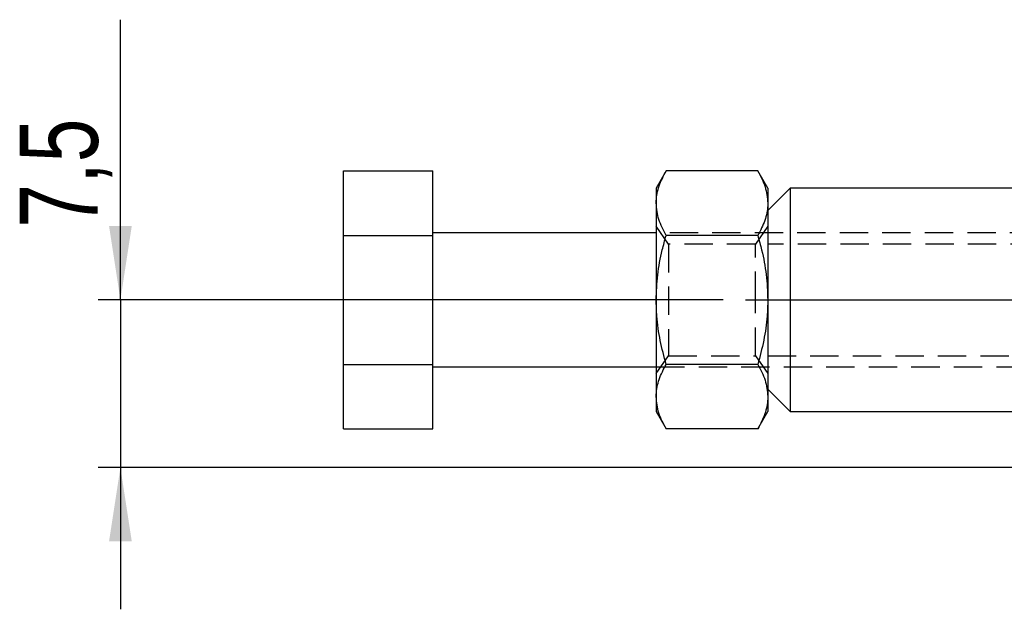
# Model space of a CAD drawing. Extents: x 30 to 391, y 7 to 282.
# Tile 19 of 30: x 49 to 93, y 204 to 230. Entities that reach past the tile are written whole.
import ezdxf

# ---------------------------------------------------------------- set-up
doc = ezdxf.new("R2010")
doc.units = 0
doc.linetypes.add('CENTERX2', pattern=[20.32, 12.7, -2.54, 2.54, -2.54])
doc.linetypes.add('HIDDEN', pattern=[1.905, 1.27, -0.635])
doc.layers.get('0').update_dxf_attribs({"linetype": 'CONTINUOUS'})
doc.styles.add('SLDTEXTSTYLE0', font='TXT', dxfattribs={"width": 0.75})
doc.dimstyles.new('SLDDIMSTYLE1', dxfattribs={"dimtxt": 3.5, "dimasz": 3.302, "dimexe": 0, "dimexo": 0.0625, "dimgap": 0.875, "dimtad": 1, "dimdec": 3, "dimrnd": 1e-09, "dimzin": 12, "dimtxsty": 'SLDTEXTSTYLE0', "dimsah": 1, "dimcen": 0.09, "dimazin": 3, "dimtfac": 1, "dimtdec": 3, "dimtmove": 0, "dimatfit": 3, "dimtolj": 1, "dimtzin": 12})

# ---------------------------------------------------------------- blocks, each defined once
blk = doc.blocks.new('_D_1')
at = {"color": 179, "linetype": 'CONTINUOUS'}
for p, q in [((53.743, 217.396), (53.743, 229.939)), ((80.743, 217.396), (52.743, 217.396)), ((53.743, 217.396), (53.743, 209.896)), ((110.743, 209.896), (52.743, 209.896)), ((53.743, 209.896), (53.743, 203.546))]:
    blk.add_line(p, q, dxfattribs=at)
for points in [[(53.743, 217.396), (54.251, 220.698), (53.235, 220.698)], [(53.743, 209.896), (53.235, 206.594), (54.251, 206.594)]]:
    blk.add_solid(points, dxfattribs=at)
at = {"color": 179, "linetype": 'CONTINUOUS', "insert": (49.231, 220.63, 0.1), "char_height": 3.5, "attachment_point": 1, "rotation": 90, "style": 'SLDTEXTSTYLE0'}
blk.add_mtext('7,5', dxfattribs=at)

msp = doc.modelspace()

# ---------------------------------------------------------------- linework, layer by layer
at = {"color": 7, "linetype": 'CONTINUOUS'}
for p, q in [((63.7428, 223.1697), (67.7428, 223.1697)), ((63.7428, 220.2829), (63.7428, 223.1697)), ((67.7428, 220.2829), (67.7428, 223.1697)), ((78.1894, 223.1697), (77.7428, 222.3962)), ((82.2962, 223.1697), (78.1894, 223.1697)), ((82.7428, 222.3962), (82.2962, 223.1697)), ((77.7428, 222.3962), (77.7428, 221.7263)), ((83.7428, 222.3962), (82.7428, 221.3962)), ((82.7428, 222.3962), (82.7428, 221.7263)), ((111.7428, 222.3962), (83.7428, 222.3962)), ((83.7428, 222.3962), (83.7428, 217.3962)), ((77.7428, 221.7263), (77.7428, 217.3962)), ((82.7428, 221.7263), (82.7428, 217.3962)), ((63.7428, 214.5094), (63.7428, 220.2829)), ((63.7428, 220.2829), (67.7428, 220.2829)), ((77.7428, 220.3962), (67.7428, 220.3962)), ((67.7428, 214.5094), (67.7428, 220.2829)), ((82.2962, 220.2829), (78.1894, 220.2829)), ((77.7428, 217.3962), (77.7428, 213.0661)), ((82.7428, 217.3962), (82.7428, 213.0661)), ((83.7428, 217.3962), (83.7428, 212.3962)), ((63.7428, 214.5094), (67.7428, 214.5094)), ((63.7428, 211.6227), (63.7428, 214.5094)), ((67.7428, 211.6227), (67.7428, 214.5094)), ((67.7428, 214.3962), (77.7428, 214.3962)), ((82.2962, 214.5094), (78.1894, 214.5094)), ((77.7428, 213.0661), (77.7428, 212.3962)), ((82.7428, 213.3962), (83.7428, 212.3962)), ((82.7428, 213.0661), (82.7428, 212.3962)), ((77.7428, 212.3962), (78.1894, 211.6227)), ((82.2962, 211.6227), (82.7428, 212.3962)), ((83.7428, 212.3962), (111.7428, 212.3962)), ((63.7428, 211.6227), (67.7428, 211.6227)), ((82.2962, 211.6227), (78.1894, 211.6227))]:
    msp.add_line(p, q, dxfattribs=at)
at = {"color": 7, "linetype": 'HIDDEN'}
for p, q in [((78.2999, 219.8962), (77.7428, 220.6919)), ((82.7428, 220.6919), (82.1856, 219.8962)), ((127.2428, 220.3962), (77.7428, 220.3962)), ((78.2999, 219.8962), (78.2999, 214.8962)), ((82.1856, 219.8962), (78.2999, 219.8962)), ((82.1856, 217.3962), (82.1856, 219.8962)), ((117.7428, 219.8962), (82.7428, 219.8962)), ((82.1856, 214.8962), (82.1856, 217.3962)), ((77.7428, 214.1005), (78.2999, 214.8962)), ((78.2999, 214.8962), (82.1856, 214.8962)), ((82.1856, 214.8962), (82.7428, 214.1005)), ((82.7428, 214.8962), (117.7428, 214.8962)), ((77.7428, 214.3962), (127.2428, 214.3962))]:
    msp.add_line(p, q, dxfattribs=at)
at = {"color": 179, "linetype": 'CENTERX2'}
msp.add_line((81.7428, 217.3962), (134.7428, 217.3962), dxfattribs=at)
at = {"color": 7, "linetype": 'CONTINUOUS'}
for points, knots in [([(77.7428, 221.7263), (77.7433, 221.7605), (77.7474, 222.0196), (77.8449, 222.5081), (78.0738, 222.9478), (78.1894, 223.1697)], [0, 0, 0, 0, 0.0700628, 0.5307702, 1, 1, 1, 1]), ([(82.2962, 223.1697), (82.421, 222.9353), (82.6729, 222.4622), (82.7194, 221.9731), (82.7428, 221.7263)], [0, 0, 0, 0, 0.4954581, 1, 1, 1, 1]), ([(78.1894, 220.2829), (78.0645, 220.5173), (77.8126, 220.9905), (77.7662, 221.4795), (77.7428, 221.7263)], [0, 0, 0, 0, 0.4954581, 1, 1, 1, 1]), ([(82.7428, 221.7263), (82.7422, 221.6921), (82.7382, 221.433), (82.6407, 220.9445), (82.4117, 220.5048), (82.2962, 220.2829)], [0, 0, 0, 0, 0.0700627, 0.5307703, 1, 1, 1, 1]), ([(77.7428, 217.3962), (77.7572, 217.7695), (77.7862, 218.5215), (77.9712, 219.4841), (78.1302, 220.0661), (78.1894, 220.2829)], [0, 0, 0, 0, 0.3821177, 0.7697647, 1, 1, 1, 1]), ([(82.2962, 220.2829), (82.3554, 220.0661), (82.513, 219.489), (82.6986, 218.5266), (82.728, 217.7746), (82.7428, 217.3962)], [0, 0, 0, 0, 0.23023642, 0.61266722, 1, 1, 1, 1]), ([(78.1894, 214.5094), (78.0956, 214.8634), (77.9072, 215.5744), (77.7646, 216.5443), (77.749, 217.1549), (77.7428, 217.3962)], [0, 0, 0, 0, 0.3747927, 0.7529958, 1, 1, 1, 1]), ([(82.7428, 217.3962), (82.7366, 217.1549), (82.721, 216.548), (82.5791, 215.578), (82.3908, 214.8669), (82.2962, 214.5094)], [0, 0, 0, 0, 0.2470038, 0.6214757, 1, 1, 1, 1]), ([(77.7428, 213.0661), (77.7433, 213.1003), (77.7474, 213.3593), (77.8449, 213.8478), (78.0738, 214.2876), (78.1894, 214.5094)], [0, 0, 0, 0, 0.0700628, 0.5307703, 1, 1, 1, 1]), ([(82.2962, 214.5094), (82.421, 214.275), (82.6729, 213.8019), (82.7194, 213.3128), (82.7428, 213.0661)], [0, 0, 0, 0, 0.49545807, 1, 1, 1, 1]), ([(78.1894, 211.6227), (78.0645, 211.8571), (77.8126, 212.3302), (77.7662, 212.8193), (77.7428, 213.0661)], [0, 0, 0, 0, 0.4954581, 1, 1, 1, 1]), ([(82.7428, 213.0661), (82.7422, 213.0319), (82.7382, 212.7728), (82.6407, 212.2843), (82.4117, 211.8446), (82.2962, 211.6227)], [0, 0, 0, 0, 0.0700628, 0.5307703, 1, 1, 1, 1])]:
    msp.add_open_spline(points, degree=3, knots=knots, dxfattribs=at)

# ---------------------------------------------------------------- dimensions: what is measured, and where the dimension line sits
at = {"color": 179, "linetype": 'CONTINUOUS'}
dim = msp.add_linear_dim(base=(53.7428, 209.8962), p1=(81.7428, 217.3962), p2=(111.7428, 209.8962), angle=90, dimstyle='SLDDIMSTYLE1', dxfattribs=at)
dim.commit()
dim.dimension.update_dxf_attribs({"geometry": '_D_1', "text_midpoint": (53.7428, 225.2848), "dimtype": 160})

doc.saveas('drawing.dxf')
